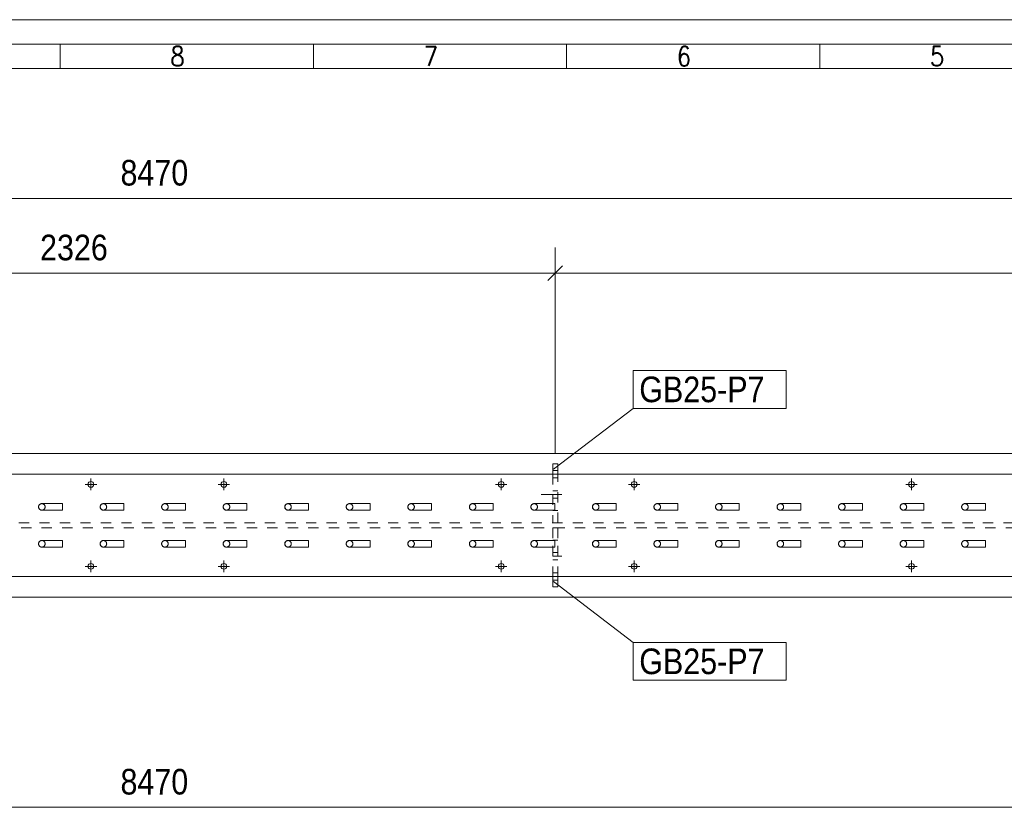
# Model space of a CAD drawing. Header units: millimetres. Extents: x 2 to 405, y 5 to 282.
# Tile 9 of 11: x 201 to 297, y 205 to 282. Entities that reach past the tile are written whole.
import ezdxf

# ---------------------------------------------------------------- set-up
doc = ezdxf.new("R2010")
doc.units = ezdxf.units.MM
for name, pattern in [('XKITLINE00', [0]), ('XKITLINE01', [4, 1, -1, 1, -1]), ('XKITLINE02', [4, 2, -2])]:
    doc.linetypes.add(name, pattern=pattern)
for name, color, linetype, lineweight in [('Bolt', 7, 'Continuous', 0), ('DrawingSheet', 5, 'Continuous', 0), ('OtherObjectType', 1, 'Continuous', 0), ('Part', 2, 'Continuous', 0), ('PartMark', 3, 'Continuous', 0), ('Z-DIMENSIONS', 1, 'Continuous', 0)]:
    doc.layers.add(name, color=color, linetype=linetype, lineweight=lineweight)
doc.styles.add('ARIAL', font='ARIAL.TTF')
doc.styles.add('ROMANS', font='ROMANS__.TTF')

# ---------------------------------------------------------------- blocks, each defined once
blk = doc.blocks.new('*A138')
at = {"layer": 'Bolt', "linetype": 'XKITLINE00', "lineweight": 0}
for p, q in [((208.133, 237.219), (208.133, 236.099)), ((221.093, 237.219), (221.093, 236.099)), ((248.133, 237.219), (248.133, 236.099)), ((261.093, 237.219), (261.093, 236.099)), ((288.133, 237.219), (288.133, 236.099)), ((208.693, 236.659), (207.573, 236.659)), ((221.653, 236.659), (220.533, 236.659)), ((248.693, 236.659), (247.573, 236.659)), ((261.653, 236.659), (260.533, 236.659)), ((288.693, 236.659), (287.573, 236.659)), ((208.693, 228.659), (207.573, 228.659)), ((208.133, 229.219), (208.133, 228.099)), ((221.653, 228.659), (220.533, 228.659)), ((221.093, 229.219), (221.093, 228.099)), ((248.693, 228.659), (247.573, 228.659)), ((248.133, 229.219), (248.133, 228.099)), ((261.653, 228.659), (260.533, 228.659)), ((261.093, 229.219), (261.093, 228.099)), ((288.693, 228.659), (287.573, 228.659)), ((288.133, 229.219), (288.133, 228.099))]:
    blk.add_line(p, q, dxfattribs=at)
for centre in [(208.133, 236.659), (221.093, 236.659), (248.133, 236.659), (261.093, 236.659), (288.133, 236.659), (208.133, 228.659), (221.093, 228.659), (248.133, 228.659), (261.093, 228.659), (288.133, 228.659)]:
    blk.add_circle(centre, 0.28, dxfattribs=at)
blk = doc.blocks.new('*A140')
at = {"layer": 'Part', "linetype": 'XKITLINE00', "lineweight": 0}
for p, q in [((203.024, 234.459), (203.118, 234.685)), ((203.118, 234.232), (203.024, 234.459)), ((203.344, 234.779), (203.118, 234.685)), ((205.344, 234.779), (203.344, 234.779)), ((205.344, 234.779), (205.344, 234.685)), ((205.344, 234.685), (205.344, 234.459)), ((205.344, 234.459), (205.344, 234.232)), ((203.344, 234.139), (203.118, 234.232)), ((205.344, 234.139), (203.344, 234.139)), ((205.344, 234.232), (205.344, 234.139))]:
    blk.add_line(p, q, dxfattribs=at)
at = {"layer": 'Part', "linetype": 'XKITLINE01', "lineweight": 0}
for p, q in [((205.344, 234.685), (205.344, 234.779)), ((205.344, 234.459), (205.344, 234.685)), ((205.344, 234.232), (205.344, 234.459)), ((205.344, 234.139), (205.344, 234.232))]:
    blk.add_line(p, q, dxfattribs=at)
for start, end in [(135, 315), (315, 135)]:
    blk.add_arc((203.344, 234.459), 0.32, start, end, dxfattribs=at)
blk = doc.blocks.new('*A141')
at = {"layer": 'Part', "linetype": 'XKITLINE00', "lineweight": 0}
for p, q in [((203.024, 230.859), (203.118, 231.085)), ((203.118, 230.632), (203.024, 230.859)), ((203.344, 231.179), (203.118, 231.085)), ((203.344, 230.539), (203.118, 230.632)), ((205.344, 231.179), (203.344, 231.179)), ((205.344, 230.539), (203.344, 230.539)), ((205.344, 231.179), (205.344, 231.085)), ((205.344, 231.085), (205.344, 230.859)), ((205.344, 230.859), (205.344, 230.632)), ((205.344, 230.632), (205.344, 230.539))]:
    blk.add_line(p, q, dxfattribs=at)
at = {"layer": 'Part', "linetype": 'XKITLINE01', "lineweight": 0}
for p, q in [((205.344, 231.085), (205.344, 231.179)), ((205.344, 230.859), (205.344, 231.085)), ((205.344, 230.632), (205.344, 230.859)), ((205.344, 230.539), (205.344, 230.632))]:
    blk.add_line(p, q, dxfattribs=at)
for start, end in [(135, 315), (315, 135)]:
    blk.add_arc((203.344, 230.859), 0.32, start, end, dxfattribs=at)
blk = doc.blocks.new('*A142')
at = {"layer": 'Part', "linetype": 'XKITLINE00', "lineweight": 0}
for p, q in [((209.024, 234.459), (209.118, 234.685)), ((209.118, 234.232), (209.024, 234.459)), ((209.344, 234.779), (209.118, 234.685)), ((211.344, 234.779), (209.344, 234.779)), ((211.344, 234.779), (211.344, 234.685)), ((211.344, 234.685), (211.344, 234.459)), ((211.344, 234.459), (211.344, 234.232)), ((209.344, 234.139), (209.118, 234.232)), ((211.344, 234.139), (209.344, 234.139)), ((211.344, 234.232), (211.344, 234.139))]:
    blk.add_line(p, q, dxfattribs=at)
at = {"layer": 'Part', "linetype": 'XKITLINE01', "lineweight": 0}
for p, q in [((211.344, 234.685), (211.344, 234.779)), ((211.344, 234.459), (211.344, 234.685)), ((211.344, 234.232), (211.344, 234.459)), ((211.344, 234.139), (211.344, 234.232))]:
    blk.add_line(p, q, dxfattribs=at)
for start, end in [(135, 315), (315, 135)]:
    blk.add_arc((209.344, 234.459), 0.32, start, end, dxfattribs=at)
blk = doc.blocks.new('*A143')
at = {"layer": 'Part', "linetype": 'XKITLINE00', "lineweight": 0}
for p, q in [((209.024, 230.859), (209.118, 231.085)), ((209.118, 230.632), (209.024, 230.859)), ((209.344, 231.179), (209.118, 231.085)), ((209.344, 230.539), (209.118, 230.632)), ((211.344, 231.179), (209.344, 231.179)), ((211.344, 230.539), (209.344, 230.539)), ((211.344, 231.179), (211.344, 231.085)), ((211.344, 231.085), (211.344, 230.859)), ((211.344, 230.859), (211.344, 230.632)), ((211.344, 230.632), (211.344, 230.539))]:
    blk.add_line(p, q, dxfattribs=at)
at = {"layer": 'Part', "linetype": 'XKITLINE01', "lineweight": 0}
for p, q in [((211.344, 231.085), (211.344, 231.179)), ((211.344, 230.859), (211.344, 231.085)), ((211.344, 230.632), (211.344, 230.859)), ((211.344, 230.539), (211.344, 230.632))]:
    blk.add_line(p, q, dxfattribs=at)
for start, end in [(135, 315), (315, 135)]:
    blk.add_arc((209.344, 230.859), 0.32, start, end, dxfattribs=at)
blk = doc.blocks.new('*A144')
at = {"layer": 'Part', "linetype": 'XKITLINE00', "lineweight": 0}
for p, q in [((215.024, 234.459), (215.118, 234.685)), ((215.118, 234.232), (215.024, 234.459)), ((215.344, 234.779), (215.118, 234.685)), ((217.344, 234.779), (215.344, 234.779)), ((217.344, 234.779), (217.344, 234.685)), ((217.344, 234.685), (217.344, 234.459)), ((217.344, 234.459), (217.344, 234.232)), ((215.344, 234.139), (215.118, 234.232)), ((217.344, 234.139), (215.344, 234.139)), ((217.344, 234.232), (217.344, 234.139))]:
    blk.add_line(p, q, dxfattribs=at)
at = {"layer": 'Part', "linetype": 'XKITLINE01', "lineweight": 0}
for p, q in [((217.344, 234.685), (217.344, 234.779)), ((217.344, 234.459), (217.344, 234.685)), ((217.344, 234.232), (217.344, 234.459)), ((217.344, 234.139), (217.344, 234.232))]:
    blk.add_line(p, q, dxfattribs=at)
for start, end in [(135, 315), (315, 135)]:
    blk.add_arc((215.344, 234.459), 0.32, start, end, dxfattribs=at)
blk = doc.blocks.new('*A145')
at = {"layer": 'Part', "linetype": 'XKITLINE00', "lineweight": 0}
for p, q in [((215.024, 230.859), (215.118, 231.085)), ((215.118, 230.632), (215.024, 230.859)), ((215.344, 231.179), (215.118, 231.085)), ((215.344, 230.539), (215.118, 230.632)), ((217.344, 231.179), (215.344, 231.179)), ((217.344, 230.539), (215.344, 230.539)), ((217.344, 231.179), (217.344, 231.085)), ((217.344, 231.085), (217.344, 230.859)), ((217.344, 230.859), (217.344, 230.632)), ((217.344, 230.632), (217.344, 230.539))]:
    blk.add_line(p, q, dxfattribs=at)
at = {"layer": 'Part', "linetype": 'XKITLINE01', "lineweight": 0}
for p, q in [((217.344, 231.085), (217.344, 231.179)), ((217.344, 230.859), (217.344, 231.085)), ((217.344, 230.632), (217.344, 230.859)), ((217.344, 230.539), (217.344, 230.632))]:
    blk.add_line(p, q, dxfattribs=at)
for start, end in [(135, 315), (315, 135)]:
    blk.add_arc((215.344, 230.859), 0.32, start, end, dxfattribs=at)
blk = doc.blocks.new('*A146')
at = {"layer": 'Part', "linetype": 'XKITLINE00', "lineweight": 0}
for p, q in [((221.024, 234.459), (221.118, 234.685)), ((221.118, 234.232), (221.024, 234.459)), ((221.344, 234.779), (221.118, 234.685)), ((223.344, 234.779), (221.344, 234.779)), ((223.344, 234.779), (223.344, 234.685)), ((223.344, 234.685), (223.344, 234.459)), ((223.344, 234.459), (223.344, 234.232)), ((221.344, 234.139), (221.118, 234.232)), ((223.344, 234.139), (221.344, 234.139)), ((223.344, 234.232), (223.344, 234.139))]:
    blk.add_line(p, q, dxfattribs=at)
at = {"layer": 'Part', "linetype": 'XKITLINE01', "lineweight": 0}
for p, q in [((223.344, 234.685), (223.344, 234.779)), ((223.344, 234.459), (223.344, 234.685)), ((223.344, 234.232), (223.344, 234.459)), ((223.344, 234.139), (223.344, 234.232))]:
    blk.add_line(p, q, dxfattribs=at)
for start, end in [(135, 315), (315, 135)]:
    blk.add_arc((221.344, 234.459), 0.32, start, end, dxfattribs=at)
blk = doc.blocks.new('*A147')
at = {"layer": 'Part', "linetype": 'XKITLINE00', "lineweight": 0}
for p, q in [((221.024, 230.859), (221.118, 231.085)), ((221.118, 230.632), (221.024, 230.859)), ((221.344, 231.179), (221.118, 231.085)), ((221.344, 230.539), (221.118, 230.632)), ((223.344, 231.179), (221.344, 231.179)), ((223.344, 230.539), (221.344, 230.539)), ((223.344, 231.179), (223.344, 231.085)), ((223.344, 231.085), (223.344, 230.859)), ((223.344, 230.859), (223.344, 230.632)), ((223.344, 230.632), (223.344, 230.539))]:
    blk.add_line(p, q, dxfattribs=at)
at = {"layer": 'Part', "linetype": 'XKITLINE01', "lineweight": 0}
for p, q in [((223.344, 231.085), (223.344, 231.179)), ((223.344, 230.859), (223.344, 231.085)), ((223.344, 230.632), (223.344, 230.859)), ((223.344, 230.539), (223.344, 230.632))]:
    blk.add_line(p, q, dxfattribs=at)
for start, end in [(135, 315), (315, 135)]:
    blk.add_arc((221.344, 230.859), 0.32, start, end, dxfattribs=at)
blk = doc.blocks.new('*A148')
at = {"layer": 'Part', "linetype": 'XKITLINE00', "lineweight": 0}
for p, q in [((227.024, 234.459), (227.118, 234.685)), ((227.118, 234.232), (227.024, 234.459)), ((227.344, 234.779), (227.118, 234.685)), ((229.344, 234.779), (227.344, 234.779)), ((229.344, 234.779), (229.344, 234.685)), ((229.344, 234.685), (229.344, 234.459)), ((229.344, 234.459), (229.344, 234.232)), ((227.344, 234.139), (227.118, 234.232)), ((229.344, 234.139), (227.344, 234.139)), ((229.344, 234.232), (229.344, 234.139))]:
    blk.add_line(p, q, dxfattribs=at)
at = {"layer": 'Part', "linetype": 'XKITLINE01', "lineweight": 0}
for p, q in [((229.344, 234.685), (229.344, 234.779)), ((229.344, 234.459), (229.344, 234.685)), ((229.344, 234.232), (229.344, 234.459)), ((229.344, 234.139), (229.344, 234.232))]:
    blk.add_line(p, q, dxfattribs=at)
for start, end in [(135, 315), (315, 135)]:
    blk.add_arc((227.344, 234.459), 0.32, start, end, dxfattribs=at)
blk = doc.blocks.new('*A149')
at = {"layer": 'Part', "linetype": 'XKITLINE00', "lineweight": 0}
for p, q in [((227.024, 230.859), (227.118, 231.085)), ((227.118, 230.632), (227.024, 230.859)), ((227.344, 231.179), (227.118, 231.085)), ((227.344, 230.539), (227.118, 230.632)), ((229.344, 231.179), (227.344, 231.179)), ((229.344, 230.539), (227.344, 230.539)), ((229.344, 231.179), (229.344, 231.085)), ((229.344, 231.085), (229.344, 230.859)), ((229.344, 230.859), (229.344, 230.632)), ((229.344, 230.632), (229.344, 230.539))]:
    blk.add_line(p, q, dxfattribs=at)
at = {"layer": 'Part', "linetype": 'XKITLINE01', "lineweight": 0}
for p, q in [((229.344, 231.085), (229.344, 231.179)), ((229.344, 230.859), (229.344, 231.085)), ((229.344, 230.632), (229.344, 230.859)), ((229.344, 230.539), (229.344, 230.632))]:
    blk.add_line(p, q, dxfattribs=at)
for start, end in [(135, 315), (315, 135)]:
    blk.add_arc((227.344, 230.859), 0.32, start, end, dxfattribs=at)
blk = doc.blocks.new('*A150')
at = {"layer": 'Part', "linetype": 'XKITLINE00', "lineweight": 0}
for p, q in [((233.024, 234.459), (233.118, 234.685)), ((233.118, 234.232), (233.024, 234.459)), ((233.344, 234.779), (233.118, 234.685)), ((235.344, 234.779), (233.344, 234.779)), ((235.344, 234.779), (235.344, 234.685)), ((235.344, 234.685), (235.344, 234.459)), ((235.344, 234.459), (235.344, 234.232)), ((233.344, 234.139), (233.118, 234.232)), ((235.344, 234.139), (233.344, 234.139)), ((235.344, 234.232), (235.344, 234.139))]:
    blk.add_line(p, q, dxfattribs=at)
at = {"layer": 'Part', "linetype": 'XKITLINE01', "lineweight": 0}
for p, q in [((235.344, 234.685), (235.344, 234.779)), ((235.344, 234.459), (235.344, 234.685)), ((235.344, 234.232), (235.344, 234.459)), ((235.344, 234.139), (235.344, 234.232))]:
    blk.add_line(p, q, dxfattribs=at)
for start, end in [(135, 315), (315, 135)]:
    blk.add_arc((233.344, 234.459), 0.32, start, end, dxfattribs=at)
blk = doc.blocks.new('*A151')
at = {"layer": 'Part', "linetype": 'XKITLINE00', "lineweight": 0}
for p, q in [((233.024, 230.859), (233.118, 231.085)), ((233.118, 230.632), (233.024, 230.859)), ((233.344, 231.179), (233.118, 231.085)), ((233.344, 230.539), (233.118, 230.632)), ((235.344, 231.179), (233.344, 231.179)), ((235.344, 230.539), (233.344, 230.539)), ((235.344, 231.179), (235.344, 231.085)), ((235.344, 231.085), (235.344, 230.859)), ((235.344, 230.859), (235.344, 230.632)), ((235.344, 230.632), (235.344, 230.539))]:
    blk.add_line(p, q, dxfattribs=at)
at = {"layer": 'Part', "linetype": 'XKITLINE01', "lineweight": 0}
for p, q in [((235.344, 231.085), (235.344, 231.179)), ((235.344, 230.859), (235.344, 231.085)), ((235.344, 230.632), (235.344, 230.859)), ((235.344, 230.539), (235.344, 230.632))]:
    blk.add_line(p, q, dxfattribs=at)
for start, end in [(135, 315), (315, 135)]:
    blk.add_arc((233.344, 230.859), 0.32, start, end, dxfattribs=at)
blk = doc.blocks.new('*A152')
at = {"layer": 'Part', "linetype": 'XKITLINE00', "lineweight": 0}
for p, q in [((239.024, 234.459), (239.118, 234.685)), ((239.118, 234.232), (239.024, 234.459)), ((239.344, 234.779), (239.118, 234.685)), ((241.344, 234.779), (239.344, 234.779)), ((241.344, 234.779), (241.344, 234.685)), ((241.344, 234.685), (241.344, 234.459)), ((241.344, 234.459), (241.344, 234.232)), ((239.344, 234.139), (239.118, 234.232)), ((241.344, 234.139), (239.344, 234.139)), ((241.344, 234.232), (241.344, 234.139))]:
    blk.add_line(p, q, dxfattribs=at)
at = {"layer": 'Part', "linetype": 'XKITLINE01', "lineweight": 0}
for p, q in [((241.344, 234.685), (241.344, 234.779)), ((241.344, 234.459), (241.344, 234.685)), ((241.344, 234.232), (241.344, 234.459)), ((241.344, 234.139), (241.344, 234.232))]:
    blk.add_line(p, q, dxfattribs=at)
for start, end in [(135, 315), (315, 135)]:
    blk.add_arc((239.344, 234.459), 0.32, start, end, dxfattribs=at)
blk = doc.blocks.new('*A153')
at = {"layer": 'Part', "linetype": 'XKITLINE00', "lineweight": 0}
for p, q in [((239.024, 230.859), (239.118, 231.085)), ((239.118, 230.632), (239.024, 230.859)), ((239.344, 231.179), (239.118, 231.085)), ((239.344, 230.539), (239.118, 230.632)), ((241.344, 231.179), (239.344, 231.179)), ((241.344, 230.539), (239.344, 230.539)), ((241.344, 231.179), (241.344, 231.085)), ((241.344, 231.085), (241.344, 230.859)), ((241.344, 230.859), (241.344, 230.632)), ((241.344, 230.632), (241.344, 230.539))]:
    blk.add_line(p, q, dxfattribs=at)
at = {"layer": 'Part', "linetype": 'XKITLINE01', "lineweight": 0}
for p, q in [((241.344, 231.085), (241.344, 231.179)), ((241.344, 230.859), (241.344, 231.085)), ((241.344, 230.632), (241.344, 230.859)), ((241.344, 230.539), (241.344, 230.632))]:
    blk.add_line(p, q, dxfattribs=at)
for start, end in [(135, 315), (315, 135)]:
    blk.add_arc((239.344, 230.859), 0.32, start, end, dxfattribs=at)
blk = doc.blocks.new('*A154')
at = {"layer": 'Part', "linetype": 'XKITLINE00', "lineweight": 0}
for p, q in [((245.024, 234.459), (245.118, 234.685)), ((245.118, 234.232), (245.024, 234.459)), ((245.344, 234.779), (245.118, 234.685)), ((247.344, 234.779), (245.344, 234.779)), ((247.344, 234.779), (247.344, 234.685)), ((247.344, 234.685), (247.344, 234.459)), ((247.344, 234.459), (247.344, 234.232)), ((245.344, 234.139), (245.118, 234.232)), ((247.344, 234.139), (245.344, 234.139)), ((247.344, 234.232), (247.344, 234.139))]:
    blk.add_line(p, q, dxfattribs=at)
at = {"layer": 'Part', "linetype": 'XKITLINE01', "lineweight": 0}
for p, q in [((247.344, 234.685), (247.344, 234.779)), ((247.344, 234.459), (247.344, 234.685)), ((247.344, 234.232), (247.344, 234.459)), ((247.344, 234.139), (247.344, 234.232))]:
    blk.add_line(p, q, dxfattribs=at)
for start, end in [(135, 315), (315, 135)]:
    blk.add_arc((245.344, 234.459), 0.32, start, end, dxfattribs=at)
blk = doc.blocks.new('*A155')
at = {"layer": 'Part', "linetype": 'XKITLINE00', "lineweight": 0}
for p, q in [((245.024, 230.859), (245.118, 231.085)), ((245.118, 230.632), (245.024, 230.859)), ((245.344, 231.179), (245.118, 231.085)), ((245.344, 230.539), (245.118, 230.632)), ((247.344, 231.179), (245.344, 231.179)), ((247.344, 230.539), (245.344, 230.539)), ((247.344, 231.179), (247.344, 231.085)), ((247.344, 231.085), (247.344, 230.859)), ((247.344, 230.859), (247.344, 230.632)), ((247.344, 230.632), (247.344, 230.539))]:
    blk.add_line(p, q, dxfattribs=at)
at = {"layer": 'Part', "linetype": 'XKITLINE01', "lineweight": 0}
for p, q in [((247.344, 231.085), (247.344, 231.179)), ((247.344, 230.859), (247.344, 231.085)), ((247.344, 230.632), (247.344, 230.859)), ((247.344, 230.539), (247.344, 230.632))]:
    blk.add_line(p, q, dxfattribs=at)
for start, end in [(135, 315), (315, 135)]:
    blk.add_arc((245.344, 230.859), 0.32, start, end, dxfattribs=at)
blk = doc.blocks.new('*A156')
at = {"layer": 'Part', "linetype": 'XKITLINE00', "lineweight": 0}
for p, q in [((251.024, 234.459), (251.118, 234.685)), ((251.118, 234.232), (251.024, 234.459)), ((251.344, 234.779), (251.118, 234.685)), ((253.344, 234.779), (251.344, 234.779)), ((253.344, 234.779), (253.344, 234.685)), ((253.344, 234.685), (253.344, 234.459)), ((253.344, 234.459), (253.344, 234.232)), ((251.344, 234.139), (251.118, 234.232)), ((253.344, 234.139), (251.344, 234.139)), ((253.344, 234.232), (253.344, 234.139))]:
    blk.add_line(p, q, dxfattribs=at)
at = {"layer": 'Part', "linetype": 'XKITLINE01', "lineweight": 0}
for p, q in [((253.344, 234.685), (253.344, 234.779)), ((253.344, 234.459), (253.344, 234.685)), ((253.344, 234.232), (253.344, 234.459)), ((253.344, 234.139), (253.344, 234.232))]:
    blk.add_line(p, q, dxfattribs=at)
for start, end in [(135, 315), (315, 135)]:
    blk.add_arc((251.344, 234.459), 0.32, start, end, dxfattribs=at)
blk = doc.blocks.new('*A157')
at = {"layer": 'Part', "linetype": 'XKITLINE00', "lineweight": 0}
for p, q in [((251.024, 230.859), (251.118, 231.085)), ((251.118, 230.632), (251.024, 230.859)), ((251.344, 231.179), (251.118, 231.085)), ((251.344, 230.539), (251.118, 230.632)), ((253.344, 231.179), (251.344, 231.179)), ((253.344, 230.539), (251.344, 230.539)), ((253.344, 231.179), (253.344, 231.085)), ((253.344, 231.085), (253.344, 230.859)), ((253.344, 230.859), (253.344, 230.632)), ((253.344, 230.632), (253.344, 230.539))]:
    blk.add_line(p, q, dxfattribs=at)
at = {"layer": 'Part', "linetype": 'XKITLINE01', "lineweight": 0}
for p, q in [((253.344, 231.085), (253.344, 231.179)), ((253.344, 230.859), (253.344, 231.085)), ((253.344, 230.632), (253.344, 230.859)), ((253.344, 230.539), (253.344, 230.632))]:
    blk.add_line(p, q, dxfattribs=at)
for start, end in [(135, 315), (315, 135)]:
    blk.add_arc((251.344, 230.859), 0.32, start, end, dxfattribs=at)
blk = doc.blocks.new('*A158')
at = {"layer": 'Part', "linetype": 'XKITLINE00', "lineweight": 0}
for p, q in [((257.024, 234.459), (257.118, 234.685)), ((257.118, 234.232), (257.024, 234.459)), ((257.344, 234.779), (257.118, 234.685)), ((259.344, 234.779), (257.344, 234.779)), ((259.344, 234.779), (259.344, 234.685)), ((259.344, 234.685), (259.344, 234.459)), ((259.344, 234.459), (259.344, 234.232)), ((257.344, 234.139), (257.118, 234.232)), ((259.344, 234.139), (257.344, 234.139)), ((259.344, 234.232), (259.344, 234.139))]:
    blk.add_line(p, q, dxfattribs=at)
at = {"layer": 'Part', "linetype": 'XKITLINE01', "lineweight": 0}
for p, q in [((259.344, 234.685), (259.344, 234.779)), ((259.344, 234.459), (259.344, 234.685)), ((259.344, 234.232), (259.344, 234.459)), ((259.344, 234.139), (259.344, 234.232))]:
    blk.add_line(p, q, dxfattribs=at)
for start, end in [(135, 315), (315, 135)]:
    blk.add_arc((257.344, 234.459), 0.32, start, end, dxfattribs=at)
blk = doc.blocks.new('*A159')
at = {"layer": 'Part', "linetype": 'XKITLINE00', "lineweight": 0}
for p, q in [((257.024, 230.859), (257.118, 231.085)), ((257.118, 230.632), (257.024, 230.859)), ((257.344, 231.179), (257.118, 231.085)), ((257.344, 230.539), (257.118, 230.632)), ((259.344, 231.179), (257.344, 231.179)), ((259.344, 230.539), (257.344, 230.539)), ((259.344, 231.179), (259.344, 231.085)), ((259.344, 231.085), (259.344, 230.859)), ((259.344, 230.859), (259.344, 230.632)), ((259.344, 230.632), (259.344, 230.539))]:
    blk.add_line(p, q, dxfattribs=at)
at = {"layer": 'Part', "linetype": 'XKITLINE01', "lineweight": 0}
for p, q in [((259.344, 231.085), (259.344, 231.179)), ((259.344, 230.859), (259.344, 231.085)), ((259.344, 230.632), (259.344, 230.859)), ((259.344, 230.539), (259.344, 230.632))]:
    blk.add_line(p, q, dxfattribs=at)
for start, end in [(135, 315), (315, 135)]:
    blk.add_arc((257.344, 230.859), 0.32, start, end, dxfattribs=at)
blk = doc.blocks.new('*A160')
at = {"layer": 'Part', "linetype": 'XKITLINE00', "lineweight": 0}
for p, q in [((263.024, 234.459), (263.118, 234.685)), ((263.118, 234.232), (263.024, 234.459)), ((263.344, 234.779), (263.118, 234.685)), ((265.344, 234.779), (263.344, 234.779)), ((265.344, 234.779), (265.344, 234.685)), ((265.344, 234.685), (265.344, 234.459)), ((265.344, 234.459), (265.344, 234.232)), ((263.344, 234.139), (263.118, 234.232)), ((265.344, 234.139), (263.344, 234.139)), ((265.344, 234.232), (265.344, 234.139))]:
    blk.add_line(p, q, dxfattribs=at)
at = {"layer": 'Part', "linetype": 'XKITLINE01', "lineweight": 0}
for p, q in [((265.344, 234.685), (265.344, 234.779)), ((265.344, 234.459), (265.344, 234.685)), ((265.344, 234.232), (265.344, 234.459)), ((265.344, 234.139), (265.344, 234.232))]:
    blk.add_line(p, q, dxfattribs=at)
for start, end in [(135, 315), (315, 135)]:
    blk.add_arc((263.344, 234.459), 0.32, start, end, dxfattribs=at)
blk = doc.blocks.new('*A161')
at = {"layer": 'Part', "linetype": 'XKITLINE00', "lineweight": 0}
for p, q in [((263.024, 230.859), (263.118, 231.085)), ((263.118, 230.632), (263.024, 230.859)), ((263.344, 231.179), (263.118, 231.085)), ((263.344, 230.539), (263.118, 230.632)), ((265.344, 231.179), (263.344, 231.179)), ((265.344, 230.539), (263.344, 230.539)), ((265.344, 231.179), (265.344, 231.085)), ((265.344, 231.085), (265.344, 230.859)), ((265.344, 230.859), (265.344, 230.632)), ((265.344, 230.632), (265.344, 230.539))]:
    blk.add_line(p, q, dxfattribs=at)
at = {"layer": 'Part', "linetype": 'XKITLINE01', "lineweight": 0}
for p, q in [((265.344, 231.085), (265.344, 231.179)), ((265.344, 230.859), (265.344, 231.085)), ((265.344, 230.632), (265.344, 230.859)), ((265.344, 230.539), (265.344, 230.632))]:
    blk.add_line(p, q, dxfattribs=at)
for start, end in [(135, 315), (315, 135)]:
    blk.add_arc((263.344, 230.859), 0.32, start, end, dxfattribs=at)
blk = doc.blocks.new('*A162')
at = {"layer": 'Part', "linetype": 'XKITLINE00', "lineweight": 0}
for p, q in [((269.024, 234.459), (269.118, 234.685)), ((269.118, 234.232), (269.024, 234.459)), ((269.344, 234.779), (269.118, 234.685)), ((271.344, 234.779), (269.344, 234.779)), ((271.344, 234.779), (271.344, 234.685)), ((271.344, 234.685), (271.344, 234.459)), ((271.344, 234.459), (271.344, 234.232)), ((269.344, 234.139), (269.118, 234.232)), ((271.344, 234.139), (269.344, 234.139)), ((271.344, 234.232), (271.344, 234.139))]:
    blk.add_line(p, q, dxfattribs=at)
at = {"layer": 'Part', "linetype": 'XKITLINE01', "lineweight": 0}
for p, q in [((271.344, 234.685), (271.344, 234.779)), ((271.344, 234.459), (271.344, 234.685)), ((271.344, 234.232), (271.344, 234.459)), ((271.344, 234.139), (271.344, 234.232))]:
    blk.add_line(p, q, dxfattribs=at)
for start, end in [(135, 315), (315, 135)]:
    blk.add_arc((269.344, 234.459), 0.32, start, end, dxfattribs=at)
blk = doc.blocks.new('*A163')
at = {"layer": 'Part', "linetype": 'XKITLINE00', "lineweight": 0}
for p, q in [((269.024, 230.859), (269.118, 231.085)), ((269.118, 230.632), (269.024, 230.859)), ((269.344, 231.179), (269.118, 231.085)), ((269.344, 230.539), (269.118, 230.632)), ((271.344, 231.179), (269.344, 231.179)), ((271.344, 230.539), (269.344, 230.539)), ((271.344, 231.179), (271.344, 231.085)), ((271.344, 231.085), (271.344, 230.859)), ((271.344, 230.859), (271.344, 230.632)), ((271.344, 230.632), (271.344, 230.539))]:
    blk.add_line(p, q, dxfattribs=at)
at = {"layer": 'Part', "linetype": 'XKITLINE01', "lineweight": 0}
for p, q in [((271.344, 231.085), (271.344, 231.179)), ((271.344, 230.859), (271.344, 231.085)), ((271.344, 230.632), (271.344, 230.859)), ((271.344, 230.539), (271.344, 230.632))]:
    blk.add_line(p, q, dxfattribs=at)
for start, end in [(135, 315), (315, 135)]:
    blk.add_arc((269.344, 230.859), 0.32, start, end, dxfattribs=at)
blk = doc.blocks.new('*A164')
at = {"layer": 'Part', "linetype": 'XKITLINE00', "lineweight": 0}
for p, q in [((275.024, 234.459), (275.118, 234.685)), ((275.118, 234.232), (275.024, 234.459)), ((275.344, 234.779), (275.118, 234.685)), ((277.344, 234.779), (275.344, 234.779)), ((277.344, 234.779), (277.344, 234.685)), ((277.344, 234.685), (277.344, 234.459)), ((277.344, 234.459), (277.344, 234.232)), ((275.344, 234.139), (275.118, 234.232)), ((277.344, 234.139), (275.344, 234.139)), ((277.344, 234.232), (277.344, 234.139))]:
    blk.add_line(p, q, dxfattribs=at)
at = {"layer": 'Part', "linetype": 'XKITLINE01', "lineweight": 0}
for p, q in [((277.344, 234.685), (277.344, 234.779)), ((277.344, 234.459), (277.344, 234.685)), ((277.344, 234.232), (277.344, 234.459)), ((277.344, 234.139), (277.344, 234.232))]:
    blk.add_line(p, q, dxfattribs=at)
for start, end in [(135, 315), (315, 135)]:
    blk.add_arc((275.344, 234.459), 0.32, start, end, dxfattribs=at)
blk = doc.blocks.new('*A165')
at = {"layer": 'Part', "linetype": 'XKITLINE00', "lineweight": 0}
for p, q in [((275.024, 230.859), (275.118, 231.085)), ((275.118, 230.632), (275.024, 230.859)), ((275.344, 231.179), (275.118, 231.085)), ((275.344, 230.539), (275.118, 230.632)), ((277.344, 231.179), (275.344, 231.179)), ((277.344, 230.539), (275.344, 230.539)), ((277.344, 231.179), (277.344, 231.085)), ((277.344, 231.085), (277.344, 230.859)), ((277.344, 230.859), (277.344, 230.632)), ((277.344, 230.632), (277.344, 230.539))]:
    blk.add_line(p, q, dxfattribs=at)
at = {"layer": 'Part', "linetype": 'XKITLINE01', "lineweight": 0}
for p, q in [((277.344, 231.085), (277.344, 231.179)), ((277.344, 230.859), (277.344, 231.085)), ((277.344, 230.632), (277.344, 230.859)), ((277.344, 230.539), (277.344, 230.632))]:
    blk.add_line(p, q, dxfattribs=at)
for start, end in [(135, 315), (315, 135)]:
    blk.add_arc((275.344, 230.859), 0.32, start, end, dxfattribs=at)
blk = doc.blocks.new('*A166')
at = {"layer": 'Part', "linetype": 'XKITLINE00', "lineweight": 0}
for p, q in [((281.024, 234.459), (281.118, 234.685)), ((281.118, 234.232), (281.024, 234.459)), ((281.344, 234.779), (281.118, 234.685)), ((283.344, 234.779), (281.344, 234.779)), ((283.344, 234.779), (283.344, 234.685)), ((283.344, 234.685), (283.344, 234.459)), ((283.344, 234.459), (283.344, 234.232)), ((281.344, 234.139), (281.118, 234.232)), ((283.344, 234.139), (281.344, 234.139)), ((283.344, 234.232), (283.344, 234.139))]:
    blk.add_line(p, q, dxfattribs=at)
at = {"layer": 'Part', "linetype": 'XKITLINE01', "lineweight": 0}
for p, q in [((283.344, 234.685), (283.344, 234.779)), ((283.344, 234.459), (283.344, 234.685)), ((283.344, 234.232), (283.344, 234.459)), ((283.344, 234.139), (283.344, 234.232))]:
    blk.add_line(p, q, dxfattribs=at)
for start, end in [(135, 315), (315, 135)]:
    blk.add_arc((281.344, 234.459), 0.32, start, end, dxfattribs=at)
blk = doc.blocks.new('*A167')
at = {"layer": 'Part', "linetype": 'XKITLINE00', "lineweight": 0}
for p, q in [((281.024, 230.859), (281.118, 231.085)), ((281.118, 230.632), (281.024, 230.859)), ((281.344, 231.179), (281.118, 231.085)), ((281.344, 230.539), (281.118, 230.632)), ((283.344, 231.179), (281.344, 231.179)), ((283.344, 230.539), (281.344, 230.539)), ((283.344, 231.179), (283.344, 231.085)), ((283.344, 231.085), (283.344, 230.859)), ((283.344, 230.859), (283.344, 230.632)), ((283.344, 230.632), (283.344, 230.539))]:
    blk.add_line(p, q, dxfattribs=at)
at = {"layer": 'Part', "linetype": 'XKITLINE01', "lineweight": 0}
for p, q in [((283.344, 231.085), (283.344, 231.179)), ((283.344, 230.859), (283.344, 231.085)), ((283.344, 230.632), (283.344, 230.859)), ((283.344, 230.539), (283.344, 230.632))]:
    blk.add_line(p, q, dxfattribs=at)
for start, end in [(135, 315), (315, 135)]:
    blk.add_arc((281.344, 230.859), 0.32, start, end, dxfattribs=at)
blk = doc.blocks.new('*A168')
at = {"layer": 'Part', "linetype": 'XKITLINE00', "lineweight": 0}
for p, q in [((287.024, 234.459), (287.118, 234.685)), ((287.118, 234.232), (287.024, 234.459)), ((287.344, 234.779), (287.118, 234.685)), ((289.344, 234.779), (287.344, 234.779)), ((289.344, 234.779), (289.344, 234.685)), ((289.344, 234.685), (289.344, 234.459)), ((289.344, 234.459), (289.344, 234.232)), ((287.344, 234.139), (287.118, 234.232)), ((289.344, 234.139), (287.344, 234.139)), ((289.344, 234.232), (289.344, 234.139))]:
    blk.add_line(p, q, dxfattribs=at)
at = {"layer": 'Part', "linetype": 'XKITLINE01', "lineweight": 0}
for p, q in [((289.344, 234.685), (289.344, 234.779)), ((289.344, 234.459), (289.344, 234.685)), ((289.344, 234.232), (289.344, 234.459)), ((289.344, 234.139), (289.344, 234.232))]:
    blk.add_line(p, q, dxfattribs=at)
for start, end in [(135, 315), (315, 135)]:
    blk.add_arc((287.344, 234.459), 0.32, start, end, dxfattribs=at)
blk = doc.blocks.new('*A169')
at = {"layer": 'Part', "linetype": 'XKITLINE00', "lineweight": 0}
for p, q in [((287.024, 230.859), (287.118, 231.085)), ((287.118, 230.632), (287.024, 230.859)), ((287.344, 231.179), (287.118, 231.085)), ((287.344, 230.539), (287.118, 230.632)), ((289.344, 231.179), (287.344, 231.179)), ((289.344, 230.539), (287.344, 230.539)), ((289.344, 231.179), (289.344, 231.085)), ((289.344, 231.085), (289.344, 230.859)), ((289.344, 230.859), (289.344, 230.632)), ((289.344, 230.632), (289.344, 230.539))]:
    blk.add_line(p, q, dxfattribs=at)
at = {"layer": 'Part', "linetype": 'XKITLINE01', "lineweight": 0}
for p, q in [((289.344, 231.085), (289.344, 231.179)), ((289.344, 230.859), (289.344, 231.085)), ((289.344, 230.632), (289.344, 230.859)), ((289.344, 230.539), (289.344, 230.632))]:
    blk.add_line(p, q, dxfattribs=at)
for start, end in [(135, 315), (315, 135)]:
    blk.add_arc((287.344, 230.859), 0.32, start, end, dxfattribs=at)
blk = doc.blocks.new('*A170')
at = {"layer": 'Part', "linetype": 'XKITLINE00', "lineweight": 0}
for p, q in [((293.024, 234.459), (293.118, 234.685)), ((293.118, 234.232), (293.024, 234.459)), ((293.344, 234.779), (293.118, 234.685)), ((295.344, 234.779), (293.344, 234.779)), ((295.344, 234.779), (295.344, 234.685)), ((295.344, 234.685), (295.344, 234.459)), ((295.344, 234.459), (295.344, 234.232)), ((293.344, 234.139), (293.118, 234.232)), ((295.344, 234.139), (293.344, 234.139)), ((295.344, 234.232), (295.344, 234.139))]:
    blk.add_line(p, q, dxfattribs=at)
at = {"layer": 'Part', "linetype": 'XKITLINE01', "lineweight": 0}
for p, q in [((295.344, 234.685), (295.344, 234.779)), ((295.344, 234.459), (295.344, 234.685)), ((295.344, 234.232), (295.344, 234.459)), ((295.344, 234.139), (295.344, 234.232))]:
    blk.add_line(p, q, dxfattribs=at)
for start, end in [(135, 315), (315, 135)]:
    blk.add_arc((293.344, 234.459), 0.32, start, end, dxfattribs=at)
blk = doc.blocks.new('*A171')
at = {"layer": 'Part', "linetype": 'XKITLINE00', "lineweight": 0}
for p, q in [((293.024, 230.859), (293.118, 231.085)), ((293.118, 230.632), (293.024, 230.859)), ((293.344, 231.179), (293.118, 231.085)), ((293.344, 230.539), (293.118, 230.632)), ((295.344, 231.179), (293.344, 231.179)), ((295.344, 230.539), (293.344, 230.539)), ((295.344, 231.179), (295.344, 231.085)), ((295.344, 231.085), (295.344, 230.859)), ((295.344, 230.859), (295.344, 230.632)), ((295.344, 230.632), (295.344, 230.539))]:
    blk.add_line(p, q, dxfattribs=at)
at = {"layer": 'Part', "linetype": 'XKITLINE01', "lineweight": 0}
for p, q in [((295.344, 231.085), (295.344, 231.179)), ((295.344, 230.859), (295.344, 231.085)), ((295.344, 230.632), (295.344, 230.859)), ((295.344, 230.539), (295.344, 230.632))]:
    blk.add_line(p, q, dxfattribs=at)
for start, end in [(135, 315), (315, 135)]:
    blk.add_arc((293.344, 230.859), 0.32, start, end, dxfattribs=at)
blk = doc.blocks.new('*A187')
at = {"layer": 'Part', "linetype": 'XKITLINE00', "lineweight": 0}
for p, q in [((383.04, 239.659), (45.324, 239.659)), ((45.324, 237.659), (384.118, 237.659)), ((384.118, 227.659), (45.324, 227.659)), ((383.04, 225.659), (45.324, 225.659))]:
    blk.add_line(p, q, dxfattribs=at)
at = {"layer": 'Part', "linetype": 'XKITLINE01', "lineweight": 0}
for p, q in [((384.1, 232.899), (45.324, 232.899)), ((45.324, 232.419), (384.1, 232.419))]:
    blk.add_line(p, q, dxfattribs=at)
blk = doc.blocks.new('*A252')
at = {"layer": 'Bolt', "linetype": 'XKITLINE02', "lineweight": 0}
for p, q in [((253.638, 230.019), (253.158, 230.019)), ((254.038, 229.659), (253.158, 229.659)), ((253.638, 229.299), (253.158, 229.299)), ((253.638, 228.019), (253.158, 228.019)), ((254.038, 227.659), (253.158, 227.659)), ((253.638, 227.299), (253.158, 227.299))]:
    blk.add_line(p, q, dxfattribs=at)
blk = doc.blocks.new('*A253')
at = {"layer": 'Bolt', "linetype": 'XKITLINE02', "lineweight": 0}
for p, q in [((253.638, 230.019), (253.158, 230.019)), ((254.038, 229.659), (253.158, 229.659)), ((253.638, 229.299), (253.158, 229.299)), ((253.638, 228.019), (253.158, 228.019)), ((254.038, 227.659), (253.158, 227.659)), ((253.638, 227.299), (253.158, 227.299))]:
    blk.add_line(p, q, dxfattribs=at)
blk = doc.blocks.new('*A254')
at = {"layer": 'Bolt', "linetype": 'XKITLINE02', "lineweight": 0}
for p, q in [((254.038, 237.659), (251.838, 237.659)), ((253.638, 238.019), (253.158, 238.019)), ((253.638, 237.299), (253.158, 237.299)), ((254.038, 235.659), (251.838, 235.659)), ((253.638, 236.019), (253.158, 236.019)), ((253.638, 235.299), (253.158, 235.299))]:
    blk.add_line(p, q, dxfattribs=at)
blk = doc.blocks.new('*A255')
at = {"layer": 'Bolt', "linetype": 'XKITLINE02', "lineweight": 0}
for p, q in [((254.038, 237.659), (251.838, 237.659)), ((253.638, 238.019), (253.158, 238.019)), ((253.638, 237.299), (253.158, 237.299)), ((254.038, 235.659), (251.838, 235.659)), ((253.638, 236.019), (253.158, 236.019)), ((253.638, 235.299), (253.158, 235.299))]:
    blk.add_line(p, q, dxfattribs=at)
blk = doc.blocks.new('*A257')
at = {"layer": 'Part', "linetype": 'XKITLINE01', "lineweight": 0}
for p, q in [((253.638, 232.419), (253.158, 232.419)), ((253.158, 227.659), (253.158, 232.419)), ((253.158, 232.419), (253.158, 231.277)), ((253.638, 227.659), (253.638, 232.419)), ((253.638, 232.419), (253.638, 231.277)), ((253.638, 231.219), (253.158, 231.219)), ((253.638, 227.659), (253.158, 227.659))]:
    blk.add_line(p, q, dxfattribs=at)
at = {"layer": 'Part', "linetype": 'XKITLINE00', "lineweight": 0}
for p, q in [((253.158, 227.659), (253.158, 226.659)), ((253.638, 227.659), (253.638, 226.659)), ((253.638, 226.659), (253.158, 226.659))]:
    blk.add_line(p, q, dxfattribs=at)
blk = doc.blocks.new('*A258')
at = {"layer": 'Part', "linetype": 'XKITLINE00', "lineweight": 0}
for p, q in [((253.158, 238.659), (253.158, 237.659)), ((253.638, 238.659), (253.158, 238.659)), ((253.638, 237.659), (253.638, 238.659))]:
    blk.add_line(p, q, dxfattribs=at)
at = {"layer": 'Part', "linetype": 'XKITLINE01', "lineweight": 0}
for p, q in [((253.158, 237.659), (253.638, 237.659)), ((253.158, 237.659), (253.158, 232.899)), ((253.638, 232.899), (253.638, 237.659)), ((253.638, 234.099), (253.158, 234.099)), ((253.638, 232.899), (253.158, 232.899))]:
    blk.add_line(p, q, dxfattribs=at)
blk = doc.blocks.new('*A323')
at = {"layer": 'DrawingSheet', "linetype": 'XKITLINE00', "lineweight": 0}
blk.add_line((405, 282), (5, 282), dxfattribs=at)
blk = doc.blocks.new('*A325')
at = {"layer": 'OtherObjectType', "linetype": 'XKITLINE00', "lineweight": 0}
for p, q in [((405, 282), (5, 282)), ((7.378, 279.622), (402.622, 279.622)), ((402.622, 279.622), (7.378, 279.622)), ((205.144, 279.622), (205.144, 277.244)), ((229.829, 279.622), (229.829, 277.244)), ((254.512, 279.622), (254.512, 277.244)), ((279.197, 279.622), (279.197, 277.244)), ((9.756, 277.244), (402.622, 277.244))]:
    blk.add_line(p, q, dxfattribs=at)
at = {"layer": 'OtherObjectType', "style": 'ROMANS', "width": 0.85}
for s, p in [('8', (215.885, 277.482)), ('7', (240.57, 277.482)), ('6', (265.253, 277.482)), ('5', (289.938, 277.482))]:
    blk.add_text(s, height=1.903, dxfattribs=at).set_placement(p)
blk = doc.blocks.new('*A329')
at = {"layer": 'Z-DIMENSIONS', "linetype": 'XKITLINE00', "lineweight": 0}
blk.add_line((45.324, 205.146), (384.118, 205.146), dxfattribs=at)
at = {"layer": 'Z-DIMENSIONS', "style": 'ARIAL', "width": 0.85}
blk.add_text('8470', height=2.5, dxfattribs=at).set_placement((211.012, 206.396))
blk = doc.blocks.new('*A400')
at = {"layer": 'Z-DIMENSIONS', "linetype": 'XKITLINE00', "lineweight": 0}
for p, q in [((160.361, 238.259), (160.361, 259.771)), ((253.398, 239.659), (253.398, 259.771)), ((161.068, 257.978), (159.654, 256.564)), ((254.105, 257.978), (252.691, 256.564)), ((160.361, 257.271), (253.398, 257.271))]:
    blk.add_line(p, q, dxfattribs=at)
at = {"layer": 'Z-DIMENSIONS'}
for p in [(160.361, 257.271), (253.398, 257.271)]:
    blk.add_point(p, dxfattribs=at)
at = {"layer": 'Z-DIMENSIONS', "style": 'ARIAL', "width": 0.85}
blk.add_text('2326', height=2.5, dxfattribs=at).set_placement((203.171, 258.521))
blk = doc.blocks.new('*A401')
at = {"layer": 'Z-DIMENSIONS', "linetype": 'XKITLINE00', "lineweight": 0}
blk.add_line((45.324, 264.566), (384.118, 264.566), dxfattribs=at)
at = {"layer": 'Z-DIMENSIONS', "style": 'ARIAL', "width": 0.85}
blk.add_text('8470', height=2.5, dxfattribs=at).set_placement((211.012, 265.816))
blk = doc.blocks.new('*A415')
at = {"layer": 'Z-DIMENSIONS', "linetype": 'XKITLINE00', "lineweight": 0}
for p, q in [((253.398, 239.659), (253.398, 259.771)), ((254.105, 257.978), (252.691, 256.564)), ((253.398, 257.271), (361.216, 257.271))]:
    blk.add_line(p, q, dxfattribs=at)
at = {"layer": 'Z-DIMENSIONS'}
blk.add_point((253.398, 257.271), dxfattribs=at)
blk = doc.blocks.new('*A420')
at = {"layer": 'PartMark', "linetype": 'XKITLINE00', "lineweight": 0}
for p, q in [((253.216, 227.169), (260.994, 221.24)), ((260.994, 221.24), (275.907, 221.24)), ((260.994, 217.54), (260.994, 221.24)), ((275.907, 217.54), (275.907, 221.24)), ((260.994, 217.54), (275.907, 217.54))]:
    blk.add_line(p, q, dxfattribs=at)
at = {"layer": 'PartMark', "style": 'ARIAL', "width": 0.85}
blk.add_text('GB25-P7', height=2.5, dxfattribs=at).set_placement((261.594, 218.14))
blk = doc.blocks.new('*A421')
at = {"layer": 'PartMark', "linetype": 'XKITLINE00', "lineweight": 0}
for p, q in [((260.994, 247.777), (275.907, 247.777)), ((260.994, 244.077), (260.994, 247.777)), ((275.907, 244.077), (275.907, 247.777)), ((253.216, 238.149), (260.994, 244.077)), ((260.994, 244.077), (275.907, 244.077))]:
    blk.add_line(p, q, dxfattribs=at)
at = {"layer": 'PartMark', "style": 'ARIAL', "width": 0.85}
blk.add_text('GB25-P7', height=2.5, dxfattribs=at).set_placement((261.594, 244.677))

msp = doc.modelspace()

# ---------------------------------------------------------------- block references
at = {"lineweight": 0}
for name in ['*A323', '*A325', '*A401', '*A400', '*A415', '*A421', '*A187', '*A258', '*A138', '*A254', '*A255', '*A140', '*A142', '*A144', '*A146', '*A148', '*A150', '*A152', '*A154', '*A156', '*A158', '*A160', '*A162', '*A164', '*A166', '*A168', '*A170', '*A257', '*A141', '*A143', '*A145', '*A147', '*A149', '*A151', '*A153', '*A155', '*A157', '*A159', '*A161', '*A163', '*A165', '*A167', '*A169', '*A171', '*A252', '*A253', '*A420', '*A329']:
    msp.add_blockref(name, (0, 0), dxfattribs=at)

doc.saveas('drawing.dxf')
